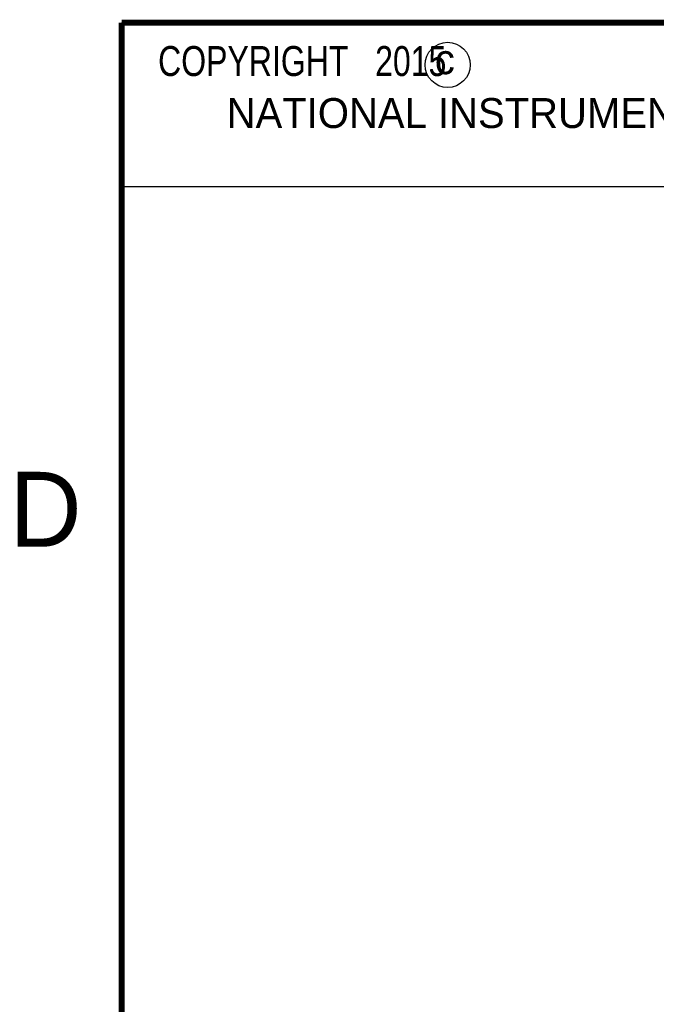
# Model space of a CAD drawing. Header units: inches. Extents: x 0 to 22, y 0 to 17.
# Tile 47 of 75: x 0.2 to 2.3, y 13.2 to 16.5. Entities that reach past the tile are written whole.
import ezdxf

# ---------------------------------------------------------------- set-up
doc = ezdxf.new("R2010")
doc.units = ezdxf.units.IN
doc.header["$LTSCALE"] = 1.21
doc.header["$MEASUREMENT"] = 0
doc.layers.get('0').update_dxf_attribs({"linetype": 'CONTINUOUS'})
doc.layers.add('DETAIL', color=7, linetype='CONTINUOUS')
doc.styles.get("Standard").update_dxf_attribs({"font": 'txt', "width": 0.8})
doc.styles.add('TEXTSTYLE_2', font='txt')

msp = doc.modelspace()

# ---------------------------------------------------------------- linework, layer by layer
at = {"color": 2, "linetype": 'CONTINUOUS'}
for p, q in [((0.4999, 16.5), (9.1249, 16.5)), ((0.4999, 16.5), (0.4999, 15.9531)), ((0.4999, 15.9531), (9.1249, 15.9531))]:
    msp.add_line(p, q, dxfattribs=at)
at = {"color": 7, "linetype": 'CONTINUOUS', "const_width": 0.02}
for points in [[(0.5, 16.5), (0.5, 0.5)], [(21.5, 16.5), (0.5, 16.5)]]:
    msp.add_lwpolyline(points, dxfattribs=at)
at = {"color": 2, "linetype": 'CONTINUOUS'}
msp.add_circle((1.5893, 16.359), 0.0754, dxfattribs=at)

# ---------------------------------------------------------------- texts
at = {"color": 2, "linetype": 'CONTINUOUS', "attachment_point": 1, "line_spacing_factor": 0.9, "style": 'TEXTSTYLE_2'}
for s, insert, char_height, width in [('c', (1.5463, 16.428), 0.1, 0.1), ('NATIONAL INSTRUMENTS CORPORATION AND ITS LICENSORS.  ALL RIGHTS RESERVED.', (0.851, 16.2482), 0.1, 7.3), ('D', (0.125, 15), 0.25, 0.25)]:
    msp.add_mtext(s, dxfattribs=dict(at, insert=insert, char_height=char_height, width=width))
at = {"layer": 'DETAIL', "color": 2, "linetype": 'CONTINUOUS', "insert": (0.5624, 16.4219), "char_height": 0.1, "width": 1.44, "attachment_point": 1, "line_spacing_factor": 0.9}
msp.add_mtext('  COPYRIGHT   2015', dxfattribs=at)

doc.saveas('drawing.dxf')
